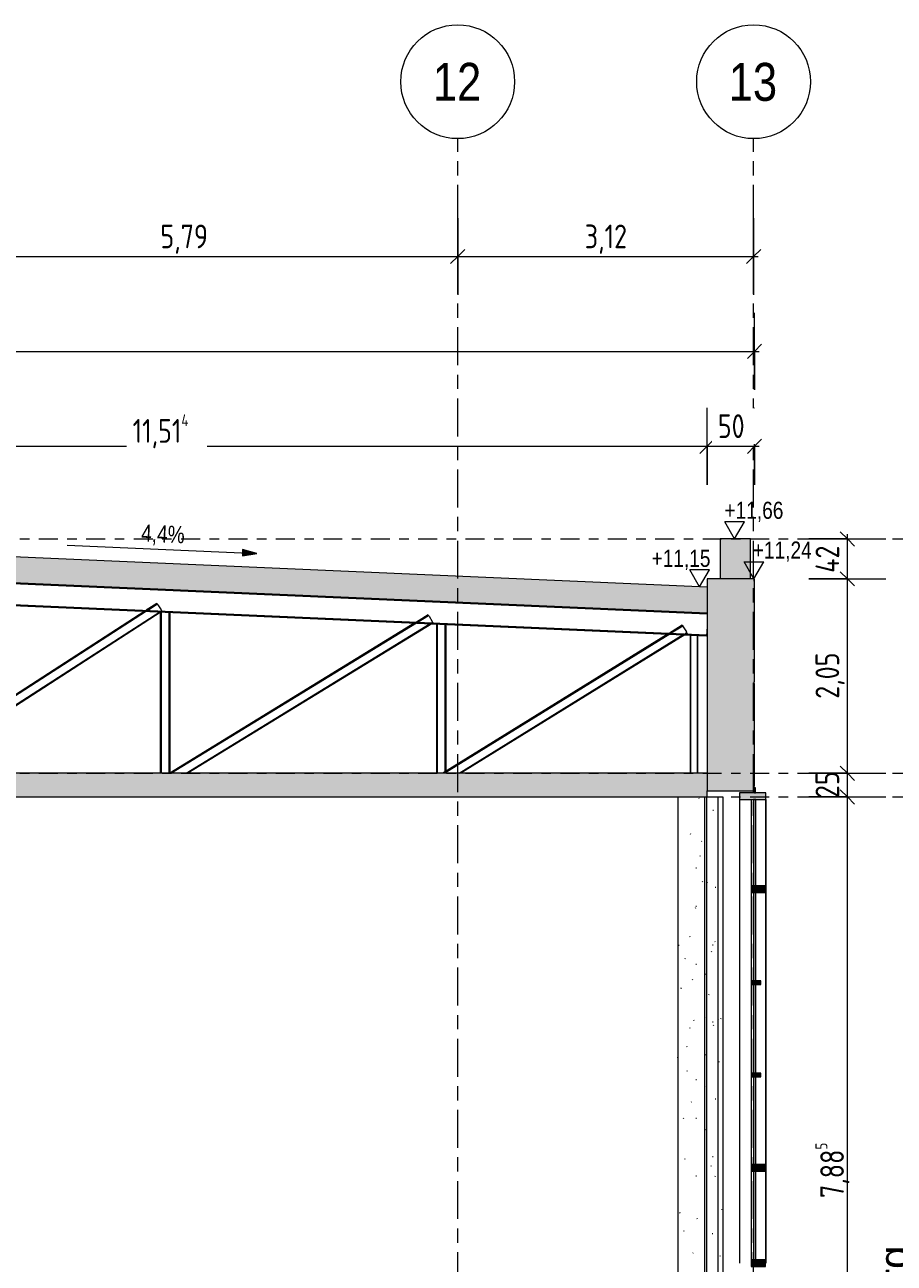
# Model space of a CAD drawing. Header units: metres. Extents: x -34 to 182, y -15 to 869.
# Tile 43 of 46: x 87 to 96, y 1 to 14. Entities that reach past the tile are written whole.
import ezdxf

# ---------------------------------------------------------------- set-up
doc = ezdxf.new("R2010")
doc.units = ezdxf.units.M
doc.linetypes.add('_Ebene_', pattern=[0.4, 0.2, -0.1, 0, -0.1])
doc.linetypes.add('_Rasterlinie_', pattern=[0.75, 0.4, -0.1, 0.15, -0.1])
for name, color, linetype, lineweight in [('A_Bem', 7, 'Continuous', 5), ('A_Bem-100', 7, 'Continuous', 5), ('A_Dach', 15, 'Continuous', 5), ('A_Ebenen', 130, 'Continuous', 5), ('A_Fassade', 113, 'Continuous', 5), ('A_Fenster', 45, 'Continuous', 5), ('A_Geschossdecken', 7, 'Continuous', 5), ('A_Geschossdecken_Schraffur', 7, 'Continuous', 5), ('A_Hoehenkoten', 124, 'Continuous', 5), ('A_Notizen', 130, 'Continuous', 5), ('A_Raster', 128, 'Continuous', 5), ('A_Tragw', 142, 'Continuous', 5), ('A_Tragwerksstützen', 7, 'Continuous', 5), ('A_Wand', 244, 'Continuous', 5), ('A_Wand_Schraff', 1, 'Continuous', 5), ('Neigungskoten', 130, 'Continuous', 5)]:
    doc.layers.add(name, color=color, linetype=linetype, lineweight=lineweight)
doc.styles.add('Arial', font='arial.ttf', dxfattribs={"width": 0.8, "height": 0.18})
doc.styles.add('Arial Narrow_B', font='txt', dxfattribs={"height": 0.4})
doc.styles.add('Arial_I', font='txt', dxfattribs={"height": 0.3175})
doc.styles.add('ISOCPEUR_1', font='isocpeur.ttf', dxfattribs={"width": 0.8, "height": 0.25})
doc.dimstyles.new('BLB-Standard_2_5_Aussen', dxfattribs={"dimscale": 0.3048, "dimtxt": 0.248995, "dimasz": 0.492126, "dimexe": 1.32874, "dimexo": 0.0625, "dimgap": 0.032808, "dimtad": 1, "dimdec": 1, "dimlfac": 100, "dimrnd": 0.1, "dimdsep": 46, "dimtxsty": 'ISOCPEUR_1', "dimblk1": 'OBLIQUE', "dimblk2": 'OBLIQUE', "dimsah": 1, "dimcen": 0.09, "dimdle": 0.164042, "dimazin": 0, "dimtfac": 1, "dimtdec": 4, "dimtix": 1, "dimtmove": 0, "dimatfit": 3, "dimfxl": 1.32874, "dimfxlon": 1, "dimtvp": 1, "dimtolj": 1, "dimtzin": 0, "dimarcsym": 2})
doc.dimstyles.new('BLB-Standard_2_5_Aussen_1', dxfattribs={"dimscale": 0.3048, "dimtxt": 0.248995, "dimasz": 0.492126, "dimexe": 1.32874, "dimexo": 0.0625, "dimgap": 0.032808, "dimtad": 1, "dimrnd": 0.001, "dimzin": 0, "dimdsep": 46, "dimtxsty": 'ISOCPEUR_1', "dimblk1": 'OBLIQUE', "dimblk2": 'OBLIQUE', "dimsah": 1, "dimcen": 0.09, "dimdle": 0.164042, "dimazin": 0, "dimtfac": 1, "dimtdec": 4, "dimtix": 1, "dimtmove": 0, "dimatfit": 3, "dimfxl": 1.32874, "dimfxlon": 1, "dimtvp": 1, "dimtolj": 1, "dimtzin": 0, "dimarcsym": 2})
doc.dimstyles.new('BLB-Standard_2_5_Aussen_maskiert', dxfattribs={"dimscale": 0.3048, "dimtxt": 0.248995, "dimasz": 0.492126, "dimexe": 1.32874, "dimexo": 0.0625, "dimgap": 0.032808, "dimtad": 1, "dimrnd": 0.001, "dimzin": 0, "dimdsep": 46, "dimtxsty": 'ISOCPEUR_1', "dimblk1": 'OBLIQUE', "dimblk2": 'OBLIQUE', "dimsah": 1, "dimcen": 0.09, "dimdle": 0.164042, "dimazin": 0, "dimtfac": 1, "dimtdec": 4, "dimtix": 1, "dimtmove": 0, "dimatfit": 3, "dimfxl": 1.32874, "dimfxlon": 1, "dimtvp": 1, "dimtfill": 1, "dimtolj": 1, "dimtzin": 0, "dimarcsym": 2})
doc.dimstyles.new('BLB-Standard_2_5_Aussen_maskiert_1', dxfattribs={"dimscale": 0.3048, "dimtxt": 0.248995, "dimasz": 0.492126, "dimexe": 1.32874, "dimexo": 0.0625, "dimgap": 0.032808, "dimtad": 1, "dimdec": 1, "dimlfac": 100, "dimrnd": 0.1, "dimdsep": 46, "dimtxsty": 'ISOCPEUR_1', "dimblk1": 'OBLIQUE', "dimblk2": 'OBLIQUE', "dimsah": 1, "dimcen": 0.09, "dimdle": 0.164042, "dimazin": 0, "dimtfac": 1, "dimtdec": 4, "dimtix": 1, "dimtmove": 0, "dimatfit": 3, "dimfxl": 1.32874, "dimfxlon": 1, "dimtvp": 1, "dimtfill": 1, "dimtolj": 1, "dimtzin": 0, "dimarcsym": 2})
pattern_1 = [(0, (37.066, 18.796), (0.813, 0.203), [0.007, -0.603, 0.007, -0.603, -3.251]), (0, (37.066, 18.796), (0.813, 0.203), [-1.219, 0.007, -1.212, 0.007, -0.603, -1.422]), (0, (37.066, 18.796), (0.813, 0.203), [-3.048, 0.007, -0.4, 0.007, -1.009]), (120, (37.37, 18.897), (-0.5823032, 0.6025787), [0.007, -0.603, 0.007, -0.603, -3.251]), (120, (37.37, 18.897), (-0.5823032, 0.6025787), [-1.219, 0.007, -1.212, 0.007, -0.603, -1.422]), (120, (37.37, 18.897), (-0.5823032, 0.6025787), [-3.048, 0.007, -0.4, 0.007, -1.009]), (240, (37.472, 19.304), (-0.2306968, -0.8055787), [0.007, -0.603, 0.007, -0.603, -3.251]), (240, (37.472, 19.304), (-0.2306968, -0.8055787), [-1.219, 0.007, -1.212, 0.007, -0.603, -1.422]), (240, (37.472, 19.304), (-0.2306968, -0.8055787), [-3.048, 0.007, -0.4, 0.007, -1.009])]

# ---------------------------------------------------------------- blocks, each defined once
blk = doc.blocks.new('FP_5-F')
at = {"layer": 'A_Tragwerksstützen', "color": 250, "lineweight": 9}
blk.add_line((22.412, 6.145), (22.412, -2.811), dxfattribs=at)
at = {"layer": 'A_Tragwerksstützen'}
for p, q in [((22.424, 4.584), (22.424, 4.585)), ((22.425, 4.582), (22.424, 4.584)), ((22.425, 4.581), (22.425, 4.582)), ((22.426, 4.579), (22.425, 4.581)), ((22.448, 4.13), (22.447, 4.132)), ((22.449, 4.129), (22.448, 4.13)), ((22.449, 4.127), (22.449, 4.129)), ((22.45, 4.126), (22.449, 4.127)), ((22.414, 3.399), (22.413, 3.401)), ((22.414, 3.398), (22.414, 3.399)), ((22.414, 3.396), (22.414, 3.398)), ((22.415, 3.395), (22.414, 3.396)), ((22.432, 1.759), (22.431, 1.758)), ((22.433, 1.761), (22.432, 1.759)), ((22.434, 1.764), (22.433, 1.762)), ((22.433, 1.762), (22.433, 1.761)), ((22.451, 0.575), (22.45, 0.573)), ((22.452, 0.578), (22.451, 0.576)), ((22.451, 0.576), (22.451, 0.575)), ((22.453, 0.579), (22.452, 0.578)), ((22.421, 0.123), (22.42, 0.124)), ((22.421, 0.121), (22.421, 0.123)), ((22.422, 0.12), (22.421, 0.121)), ((22.422, 0.118), (22.422, 0.12)), ((22.444, -1.062), (22.443, -1.063)), ((22.443, -1.063), (22.443, -1.065)), ((22.445, -1.061), (22.444, -1.062)), ((22.446, -1.059), (22.445, -1.061))]:
    blk.add_line(p, q, dxfattribs=at)
blk = doc.blocks.new('Curtain Wall Steel16 - Curtain Wall Steel-8092808-F')
at = {"layer": 'A_Tragwerksstützen'}
h = blk.add_hatch(dxfattribs=at)
h.set_pattern_fill('FP_50', color=256, style=0, pattern_type=2)
h.set_pattern_definition(pattern_1)
h.paths.add_polyline_path([(22.462, -2.807), (22.602, -2.794), (22.694, -2.792), (22.694, -2.787), (22.471, -2.787), (22.471, -1.74), (22.694, -1.74), (22.694, 6.145), (22.462, 6.145), (22.462, -2.787)], flags=0)
h = blk.add_hatch(dxfattribs=at)
h.set_pattern_fill('FP_59', color=256, style=0, pattern_type=2)
h.set_pattern_definition([(0, (25.099, 18.796), (0.284, 0.203), [0.002, -0.211, 0.002, -0.211, -1.138]), (0, (25.099, 18.796), (0.284, 0.203), [-0.427, 0.002, -0.424, 0.002, -0.211, -0.498]), (0, (25.099, 18.796), (0.284, 0.203), [-1.067, 0.002, -0.14, 0.002, -0.353]), (101.422, (25.205, 18.897), (-0.2033749, 0.60266048), [0.006, -0.533, 0.006, -0.533, -2.873]), (101.422, (25.205, 18.897), (-0.2033749, 0.60266048), [-1.077, 0.006, -1.071, 0.006, -0.533, -1.257]), (101.422, (25.205, 18.897), (-0.2033749, 0.60266048), [-2.693, 0.006, -0.353, 0.006, -0.892]), (258.578, (25.241, 19.304), (-0.08119956, -0.80588003), [0.006, -0.533, 0.006, -0.533, -2.873]), (258.578, (25.241, 19.304), (-0.08119956, -0.80588003), [-1.077, 0.006, -1.071, 0.006, -0.533, -1.257]), (258.578, (25.241, 19.304), (-0.08119956, -0.80588003), [-2.693, 0.006, -0.353, 0.006, -0.892])])
h.paths.add_polyline_path([(22.714, -2.793), (22.714, -2.787), (22.694, -2.787), (22.695, -2.792)], flags=0)
h.paths.add_polyline_path([(22.714, -1.74), (22.714, 6.145), (22.694, 6.145), (22.694, -1.74)], flags=0)
h = blk.add_hatch(dxfattribs=at)
h.set_pattern_fill('FP_50', color=256, style=0, pattern_type=2)
h.set_pattern_definition(pattern_1)
h.paths.add_polyline_path([(22.714, -2.793), (22.721, -2.793), (22.721, -2.787), (22.714, -2.787)], flags=0)
h.paths.add_polyline_path([(22.836, -1.74), (22.836, 6.145), (22.714, 6.145), (22.714, -1.74)], flags=0)
h = blk.add_hatch(dxfattribs=at)
h.set_pattern_fill('FP_58', color=256, style=0, pattern_type=2)
h.set_pattern_definition([(0, (28.51, 18.796), (0.555, 0.203), [0.005, -0.411, 0.005, -0.411, -2.219]), (0, (28.51, 18.796), (0.555, 0.203), [-0.832, 0.005, -0.828, 0.005, -0.411, -0.971]), (0, (28.51, 18.796), (0.555, 0.203), [-2.08, 0.005, -0.273, 0.005, -0.689]), (111.507, (28.718, 18.897), (-0.3974557, 0.6022176), [0.006, -0.561, 0.006, -0.561, -3.026]), (111.507, (28.718, 18.897), (-0.3974557, 0.6022176), [-1.135, 0.006, -1.129, 0.006, -0.561, -1.324]), (111.507, (28.718, 18.897), (-0.3974557, 0.6022176), [-2.837, 0.006, -0.372, 0.006, -0.939]), (248.493, (28.787, 19.304), (-0.1572327, -0.8054365), [0.006, -0.561, 0.006, -0.561, -3.026]), (248.493, (28.787, 19.304), (-0.1572327, -0.8054365), [-1.135, 0.006, -1.129, 0.006, -0.561, -1.324]), (248.493, (28.787, 19.304), (-0.1572327, -0.8054365), [-2.837, 0.006, -0.372, 0.006, -0.939])])
h.paths.add_polyline_path([(22.886, -1.74), (22.886, 6.145), (22.836, 6.145), (22.836, -1.74)], flags=0)
at = {"layer": 'A_Tragwerksstützen', "color": 250, "lineweight": 9}
for p, q in [((22.694, 6.145), (22.694, -1.74)), ((22.714, 6.145), (22.714, -1.74)), ((22.721, 6.145), (22.836, 6.145)), ((22.836, 6.145), (22.886, 6.145)), ((22.836, 6.145), (22.836, -1.74)), ((22.886, 6.145), (22.886, -1.74)), ((22.694, -2.787), (22.694, -2.792)), ((22.714, -2.787), (22.714, -2.793))]:
    blk.add_line(p, q, dxfattribs=at)
blk.add_blockref('FP_5-F', (0, 0), dxfattribs=at)
blk = doc.blocks.new('Facade Frame2 - Facade Frame-8092835-F')
at = {"layer": 'A_Fenster', "lineweight": 9}
h = blk.add_hatch(color=253, dxfattribs=at)
h.paths.add_polyline_path([(23.221, -1.79), (23.231, -1.79), (23.231, -1.74), (23.221, -1.74)], flags=0)
h.paths.add_polyline_path([(23.231, 6.19), (23.231, 6.24), (23.221, 6.24), (23.221, 6.19)], flags=0)
at = {"layer": 'A_Fenster', "color": 250, "lineweight": 9}
for p, q in [((23.231, 6.24), (23.221, 6.24)), ((23.221, 6.24), (23.221, 6.19)), ((23.221, 6.19), (23.231, 6.19)), ((23.231, 6.19), (23.231, 6.24)), ((23.231, -1.74), (23.221, -1.74)), ((23.221, -1.74), (23.221, -1.79)), ((23.221, -1.79), (23.231, -1.79)), ((23.231, -1.79), (23.231, -1.74))]:
    blk.add_line(p, q, dxfattribs=at)
blk = doc.blocks.new('Rectangular Mullion - 70mm x 280mm-8069577-F')
at = {"layer": 'A_Fassade', "color": 250, "lineweight": 9}
for p, q in [((23.062, 2.235), (23.062, 1.23)), ((23.342, 2.235), (23.342, 1.23))]:
    blk.add_line(p, q, dxfattribs=at)
blk = doc.blocks.new('System Panel - Glazed-8069622-F')
at = {"layer": 'A_Fassade', "lineweight": 9}
blk.add_hatch(color=253, dxfattribs=at).paths.add_polyline_path([(23.237, -0.705), (23.237, 0.23), (23.212, 0.23), (23.212, -0.705)], flags=0)
at = {"layer": 'A_Fassade', "color": 250, "lineweight": 9}
for p, q in [((23.237, 0.23), (23.212, 0.23)), ((23.212, 0.23), (23.212, -0.705)), ((23.237, -0.705), (23.237, 0.23)), ((23.212, -0.705), (23.237, -0.705))]:
    blk.add_line(p, q, dxfattribs=at)
blk = doc.blocks.new('System Panel - Glazed-8069621-F')
at = {"layer": 'A_Fassade', "lineweight": 9}
blk.add_hatch(color=253, dxfattribs=at).paths.add_polyline_path([(23.237, -1.67), (23.237, -0.745), (23.212, -0.745), (23.212, -1.67)], flags=0)
at = {"layer": 'A_Fassade', "color": 250, "lineweight": 9}
for p, q in [((23.237, -0.745), (23.212, -0.745)), ((23.212, -0.745), (23.212, -1.67)), ((23.237, -1.67), (23.237, -0.745)), ((23.212, -1.67), (23.237, -1.67))]:
    blk.add_line(p, q, dxfattribs=at)
blk = doc.blocks.new('System Panel - Glazed-8069640-F')
at = {"layer": 'A_Fassade', "lineweight": 9}
blk.add_hatch(color=253, dxfattribs=at).paths.add_polyline_path([(23.237, 3.235), (23.237, 4.167), (23.212, 4.167), (23.212, 3.235)], flags=0)
at = {"layer": 'A_Fassade', "color": 250, "lineweight": 9}
for p, q in [((23.237, 4.167), (23.212, 4.167)), ((23.212, 4.167), (23.212, 3.235)), ((23.237, 3.235), (23.237, 4.167)), ((23.212, 3.235), (23.237, 3.235))]:
    blk.add_line(p, q, dxfattribs=at)
blk = doc.blocks.new('System Panel - Glazed-8069654-F')
at = {"layer": 'A_Fassade', "lineweight": 9}
blk.add_hatch(color=253, dxfattribs=at).paths.add_polyline_path([(23.237, 4.207), (23.237, 5.137), (23.212, 5.137), (23.212, 4.207)], flags=0)
at = {"layer": 'A_Fassade', "color": 250, "lineweight": 9}
for p, q in [((23.237, 5.137), (23.212, 5.137)), ((23.212, 5.137), (23.212, 4.207)), ((23.237, 4.207), (23.237, 5.137)), ((23.212, 4.207), (23.237, 4.207))]:
    blk.add_line(p, q, dxfattribs=at)
blk = doc.blocks.new('System Panel - Glazed-8069669-F')
at = {"layer": 'A_Fassade', "lineweight": 9}
blk.add_hatch(color=253, dxfattribs=at).paths.add_polyline_path([(23.237, 5.207), (23.237, 6.12), (23.212, 6.12), (23.212, 5.207)], flags=0)
at = {"layer": 'A_Fassade', "color": 250, "lineweight": 9}
for p, q in [((23.237, 6.12), (23.212, 6.12)), ((23.212, 6.12), (23.212, 5.207)), ((23.237, 5.207), (23.237, 6.12)), ((23.212, 5.207), (23.237, 5.207))]:
    blk.add_line(p, q, dxfattribs=at)
blk = doc.blocks.new('Rectangular Mullion - 70mm x 280mm-8069675-F')
at = {"layer": 'A_Fassade', "lineweight": 9}
blk.add_hatch(color=253, dxfattribs=at).paths.add_polyline_path([(23.062, 6.12), (23.342, 6.12), (23.342, 6.19), (23.062, 6.19)], flags=0)
at = {"layer": 'A_Fassade', "color": 250, "lineweight": 9}
for p, q in [((23.342, 6.19), (23.062, 6.19)), ((23.062, 6.19), (23.062, 6.12)), ((23.342, 6.12), (23.342, 6.19)), ((23.062, 6.12), (23.342, 6.12))]:
    blk.add_line(p, q, dxfattribs=at)
blk = doc.blocks.new('Rectangular Mullion - 70mm x 280mm-8069576-F')
at = {"layer": 'A_Fassade', "color": 250, "lineweight": 9}
for p, q in [((23.062, 1.23), (23.062, 0.25)), ((23.342, 1.23), (23.342, 0.25))]:
    blk.add_line(p, q, dxfattribs=at)
blk = doc.blocks.new('Rectangular Mullion - 70mm x 280mm-8069686-F')
at = {"layer": 'A_Fassade', "color": 250, "lineweight": 9}
for p, q in [((23.062, 4.187), (23.062, 3.215)), ((23.342, 4.187), (23.342, 3.215))]:
    blk.add_line(p, q, dxfattribs=at)
blk = doc.blocks.new('Rectangular Mullion - 70mm x 280mm-8069687-F')
at = {"layer": 'A_Fassade', "color": 250, "lineweight": 9}
for p, q in [((23.062, 5.172), (23.062, 4.187)), ((23.342, 5.172), (23.342, 4.187))]:
    blk.add_line(p, q, dxfattribs=at)
blk = doc.blocks.new('Rectangular Mullion - 70mm x 280mm-8069688-F')
at = {"layer": 'A_Fassade', "color": 250, "lineweight": 9}
for p, q in [((23.062, 6.12), (23.062, 5.172)), ((23.342, 6.12), (23.342, 5.172))]:
    blk.add_line(p, q, dxfattribs=at)
blk = doc.blocks.new('Rectangular Mullion - 70mm x 160mm-8069699-F')
at = {"layer": 'A_Fassade', "lineweight": 9}
blk.add_hatch(color=253, dxfattribs=at).paths.add_polyline_path([(23.337, 1.195), (23.337, 1.265), (23.187, 1.265), (23.187, 1.195)], flags=0)
at = {"layer": 'A_Fassade', "color": 250, "lineweight": 9}
for p, q in [((23.337, 1.265), (23.187, 1.265)), ((23.187, 1.265), (23.187, 1.195)), ((23.187, 1.195), (23.337, 1.195)), ((23.337, 1.195), (23.337, 1.265))]:
    blk.add_line(p, q, dxfattribs=at)
blk = doc.blocks.new('Rectangular Mullion - 40mm x100mm-8069692-F')
at = {"layer": 'A_Fassade', "lineweight": 9}
blk.add_hatch(color=253, dxfattribs=at).paths.add_polyline_path([(23.287, -0.745), (23.287, -0.705), (23.187, -0.705), (23.187, -0.745)], flags=0)
at = {"layer": 'A_Fassade', "color": 250, "lineweight": 9}
for p, q in [((23.287, -0.705), (23.187, -0.705)), ((23.187, -0.705), (23.187, -0.745)), ((23.187, -0.745), (23.287, -0.745)), ((23.287, -0.745), (23.287, -0.705))]:
    blk.add_line(p, q, dxfattribs=at)
blk = doc.blocks.new('Rectangular Mullion - 70mm x 160mm-8069616-F')
at = {"layer": 'A_Fassade', "color": 250, "lineweight": 9}
for p, q in [((23.187, 2.2), (23.187, 1.265)), ((23.337, 2.2), (23.337, 1.265))]:
    blk.add_line(p, q, dxfattribs=at)
blk = doc.blocks.new('Rectangular Mullion - 70mm x 160mm-8069612-F')
at = {"layer": 'A_Fassade', "color": 250, "lineweight": 9}
for p, q in [((23.187, -0.725), (23.187, -1.67)), ((23.337, -0.725), (23.337, -1.67))]:
    blk.add_line(p, q, dxfattribs=at)
blk = doc.blocks.new('Rectangular Mullion - 70mm x 160mm-8069709-F')
at = {"layer": 'A_Fassade', "color": 250, "lineweight": 9}
for p, q in [((23.187, 4.187), (23.187, 3.215)), ((23.337, 4.187), (23.337, 3.215))]:
    blk.add_line(p, q, dxfattribs=at)
blk = doc.blocks.new('Rectangular Mullion - 70mm x 160mm-8069710-F')
at = {"layer": 'A_Fassade', "color": 250, "lineweight": 9}
for p, q in [((23.187, 5.137), (23.187, 4.187)), ((23.337, 5.137), (23.337, 4.187))]:
    blk.add_line(p, q, dxfattribs=at)
blk = doc.blocks.new('Rectangular Mullion - 70mm x 160mm-8069711-F')
at = {"layer": 'A_Fassade', "color": 250, "lineweight": 9}
for p, q in [((23.187, 6.12), (23.187, 5.207)), ((23.337, 6.12), (23.337, 5.207))]:
    blk.add_line(p, q, dxfattribs=at)
blk = doc.blocks.new('M_W Shapes - IPE Träger 240 x 240-8069303-F')
at = {"layer": 'A_Tragw', "color": 250, "lineweight": 9}
for p, q in [((11.199, 8.578), (22.721, 8.075)), ((11.189, 8.348), (11.189, 8.358)), ((11.189, 8.358), (22.717, 7.855)), ((11.189, 8.348), (22.716, 7.845)), ((22.721, 7.965), (22.717, 7.863)), ((22.717, 7.855), (22.716, 7.845)), ((22.716, 7.845), (22.717, 7.855))]:
    blk.add_line(p, q, dxfattribs=at)
for centre in [(11.19, 8.366), (22.717, 7.863)]:
    blk.add_ellipse(centre, major_axis=(0.00033, 0.00764), ratio=0.000398, start_param=3.142247, end_param=4.712389, dxfattribs=at)
blk = doc.blocks.new('M_W Shapes - IPE Träger 100 x 100-8069347-F')
at = {"layer": 'A_Tragw', "color": 250, "lineweight": 9}
for p, q in [((16.793, 8.103), (14.147, 6.395)), ((16.811, 8.103), (14.166, 6.395)), ((14.313, 6.395), (16.949, 8.097)), ((16.966, 8.096), (14.332, 6.395)), ((16.92, 8.185), (16.808, 8.113)), ((16.925, 8.176), (16.825, 8.112)), ((16.92, 8.185), (16.925, 8.176)), ((16.925, 8.176), (16.925, 8.176)), ((16.929, 8.17), (16.964, 8.116)), ((16.963, 8.106), (16.968, 8.109)), ((16.968, 8.109), (16.971, 8.106))]:
    blk.add_line(p, q, dxfattribs=at)
for centre, start_param, end_param in [((16.929, 8.17), 4.712174, 6.28297), ((16.964, 8.116), 3.141593, 4.712174)]:
    blk.add_ellipse(centre, major_axis=(-0.00415, 0.00643), ratio=0.000334, start_param=start_param, end_param=end_param, dxfattribs=at)
blk = doc.blocks.new('M_W Shapes - IPE Träger 100 x 100-8069348-F')
at = {"layer": 'A_Tragw', "color": 250, "lineweight": 9}
for p, q in [((19.64, 7.979), (17.055, 6.395)), ((19.658, 7.978), (17.074, 6.395)), ((17.227, 6.395), (19.801, 7.972)), ((19.819, 7.971), (17.246, 6.395)), ((19.78, 8.065), (19.656, 7.989)), ((19.785, 8.056), (19.674, 7.988)), ((19.78, 8.065), (19.785, 8.056)), ((19.785, 8.056), (19.785, 8.056)), ((19.789, 8.05), (19.823, 7.995)), ((19.816, 7.982), (19.827, 7.988)), ((19.827, 7.988), (19.832, 7.981))]:
    blk.add_line(p, q, dxfattribs=at)
for centre, start_param, end_param in [((19.789, 8.05), 4.712182, 6.282978), ((19.823, 7.995), 3.141593, 4.712182)]:
    blk.add_ellipse(centre, major_axis=(-0.004, 0.00652), ratio=0.000339, start_param=start_param, end_param=end_param, dxfattribs=at)
blk = doc.blocks.new('M_W Shapes - IPE Träger 100 x 100-8069349-F')
at = {"layer": 'A_Tragw', "color": 250, "lineweight": 9}
for p, q in [((22.31, 7.863), (19.936, 6.395)), ((22.328, 7.862), (19.955, 6.395)), ((20.107, 6.395), (22.47, 7.856)), ((22.488, 7.855), (20.126, 6.395)), ((22.459, 7.955), (22.325, 7.872)), ((22.465, 7.946), (22.343, 7.871)), ((22.459, 7.955), (22.465, 7.946)), ((22.465, 7.946), (22.465, 7.946)), ((22.469, 7.94), (22.503, 7.885)), ((22.485, 7.865), (22.507, 7.878)), ((22.512, 7.87), (22.503, 7.864)), ((22.507, 7.878), (22.512, 7.87))]:
    blk.add_line(p, q, dxfattribs=at)
for centre, start_param, end_param in [((22.469, 7.94), 4.71218, 6.282977), ((22.503, 7.885), 3.141593, 4.71218)]:
    blk.add_ellipse(centre, major_axis=(-0.00402, 0.00651), ratio=0.000338, start_param=start_param, end_param=end_param, dxfattribs=at)
blk = doc.blocks.new('Höhenkoten - leer-6237472-F')
at = {"layer": 'A_Hoehenkoten'}
for p, q in [((-23.599, -6.765), (-23.806, -6.765)), ((-23.702, -6.945), (-23.806, -6.765)), ((-23.702, -6.945), (-23.599, -6.765))]:
    blk.add_line(p, q, dxfattribs=at)
blk = doc.blocks.new('DIMBLOCK109-F')
at = {"layer": 'A_Bem-100'}
for p, q in [((95.36, 6.145), (96.17, 6.145)), ((95.765, 6.145), (95.36, 6.145)), ((95.765, -1.74), (95.765, 6.145)), ((95.36, -1.74), (96.17, -1.74)), ((95.765, -1.74), (95.36, -1.74))]:
    blk.add_line(p, q, dxfattribs=at)
at = {"layer": 'A_Bem-100', "lineweight": 9}
for p, q in [((95.765, 6.145), (95.69, 6.22)), ((95.765, 6.145), (95.84, 6.07)), ((95.765, -1.74), (95.69, -1.665)), ((95.765, -1.74), (95.84, -1.815))]:
    blk.add_line(p, q, dxfattribs=at)
at = {"layer": 'A_Bem-100', "color": 0, "insert": (95.429, 1.917), "char_height": 0.25, "width": 0.68419, "attachment_point": 1, "rotation": 90, "line_spacing_factor": 1.149209, "style": 'ISOCPEUR_1'}
blk.add_mtext('7,88\\A2\\H0.5x;\\S5^  ;\\H2x;', dxfattribs=at)
blk = doc.blocks.new('_Oblique')
at = {"color": 0, "linetype": 'ByBlock', "lineweight": -2}
blk.add_line((-0.5, -0.5), (0.5, 0.5), dxfattribs=at)
blk = doc.blocks.new('DIMBLOCK110-F')
at = {"layer": 'A_Bem-100', "lineweight": 9}
for p, q in [((95.765, 6.395), (95.69, 6.47)), ((95.765, 6.395), (95.84, 6.32)), ((95.765, 6.145), (95.69, 6.22)), ((95.765, 6.145), (95.84, 6.07))]:
    blk.add_line(p, q, dxfattribs=at)
at = {"layer": 'A_Bem-100'}
for p, q in [((95.36, 6.395), (96.17, 6.395)), ((95.765, 6.395), (95.36, 6.395)), ((95.765, 6.145), (95.765, 6.395)), ((95.36, 6.145), (96.17, 6.145)), ((95.765, 6.145), (95.36, 6.145))]:
    blk.add_line(p, q, dxfattribs=at)
at = {"layer": 'A_Bem-100', "color": 0, "insert": (95.429, 6.133), "char_height": 0.25, "width": 0.32865, "attachment_point": 1, "rotation": 90, "line_spacing_factor": 1.149209, "style": 'ISOCPEUR_1'}
blk.add_mtext('25', dxfattribs=at)
blk = doc.blocks.new('DIMBLOCK111-F')
at = {"layer": 'A_Bem-100', "lineweight": 9}
for p, q in [((95.765, 8.445), (95.69, 8.52)), ((95.765, 8.445), (95.84, 8.37)), ((95.765, 6.395), (95.69, 6.47)), ((95.765, 6.395), (95.84, 6.32))]:
    blk.add_line(p, q, dxfattribs=at)
at = {"layer": 'A_Bem-100'}
for p, q in [((95.36, 8.445), (96.17, 8.445)), ((95.765, 8.445), (95.36, 8.445)), ((95.765, 6.395), (95.765, 8.445)), ((95.36, 6.395), (96.17, 6.395)), ((95.765, 6.395), (95.36, 6.395))]:
    blk.add_line(p, q, dxfattribs=at)
at = {"layer": 'A_Bem-100', "color": 0, "insert": (95.429, 7.18), "char_height": 0.25, "width": 0.57664, "attachment_point": 1, "rotation": 90, "line_spacing_factor": 1.149209, "style": 'ISOCPEUR_1'}
blk.add_mtext('2,05', dxfattribs=at)
blk = doc.blocks.new('DIMBLOCK112-F')
at = {"layer": 'A_Bem-100', "lineweight": 9}
for p, q in [((95.765, 8.865), (95.69, 8.94)), ((95.765, 8.865), (95.84, 8.79)), ((95.765, 8.445), (95.69, 8.52)), ((95.765, 8.445), (95.84, 8.37))]:
    blk.add_line(p, q, dxfattribs=at)
at = {"layer": 'A_Bem-100'}
for p, q in [((95.765, 8.445), (95.765, 8.915)), ((95.36, 8.865), (96.17, 8.865)), ((95.765, 8.865), (95.36, 8.865)), ((95.36, 8.445), (96.17, 8.445)), ((95.765, 8.445), (95.36, 8.445))]:
    blk.add_line(p, q, dxfattribs=at)
at = {"layer": 'A_Bem-100', "color": 0, "insert": (95.429, 8.508), "char_height": 0.25, "width": 0.35255, "attachment_point": 1, "rotation": 90, "line_spacing_factor": 1.149209, "style": 'ISOCPEUR_1'}
blk.add_mtext('42', dxfattribs=at)
blk = doc.blocks.new('Raster - Raster-989695-F')
at = {"layer": 'A_Raster', "lineweight": 9}
blk.add_circle((-28.608, 13.685), 0.6, dxfattribs=at)
blk = doc.blocks.new('DIMBLOCK136-F')
at = {"layer": 'A_Bem-100'}
for p, q in [((82.772, 9.437), (82.772, 10.247)), ((94.286, 9.437), (94.286, 10.247)), ((82.772, 9.842), (94.286, 9.842)), ((82.772, 9.842), (82.772, 9.437)), ((94.286, 9.842), (94.286, 9.437))]:
    blk.add_line(p, q, dxfattribs=at)
at = {"layer": 'A_Bem-100', "lineweight": 9}
for p, q in [((82.772, 9.842), (82.697, 9.767)), ((82.772, 9.842), (82.847, 9.917)), ((94.286, 9.842), (94.211, 9.767)), ((94.286, 9.842), (94.361, 9.917))]:
    blk.add_line(p, q, dxfattribs=at)
at = {"layer": 'A_Bem-100', "color": 0, "insert": (88.228, 10.179), "char_height": 0.25, "width": 0.72303, "attachment_point": 1, "line_spacing_factor": 1.149209, "style": 'ISOCPEUR_1', "bg_fill": 3, "box_fill_scale": 1.25, "bg_fill_color": 256, "bg_fill_true_color": 13158600, "bg_fill_transparency": 0}
blk.add_mtext('11,51\\A2\\H0.5x;\\S4^  ;\\H2x;', dxfattribs=at)
blk = doc.blocks.new('DIMBLOCK137-F')
at = {"layer": 'A_Bem-100'}
for p, q in [((94.286, 9.437), (94.286, 10.247)), ((94.786, 9.437), (94.786, 10.247)), ((94.286, 9.842), (94.836, 9.842)), ((94.286, 9.842), (94.286, 9.437)), ((94.786, 9.842), (94.786, 9.437))]:
    blk.add_line(p, q, dxfattribs=at)
at = {"layer": 'A_Bem-100', "lineweight": 9}
for p, q in [((94.286, 9.842), (94.211, 9.767)), ((94.286, 9.842), (94.361, 9.917)), ((94.786, 9.842), (94.711, 9.767)), ((94.786, 9.842), (94.861, 9.917))]:
    blk.add_line(p, q, dxfattribs=at)
at = {"layer": 'A_Bem-100', "color": 0, "insert": (94.399, 10.179), "char_height": 0.25, "width": 0.32865, "attachment_point": 1, "line_spacing_factor": 1.149209, "style": 'ISOCPEUR_1', "bg_fill": 3, "box_fill_scale": 1.25, "bg_fill_color": 256, "bg_fill_true_color": 13158600, "bg_fill_transparency": 0}
blk.add_mtext('50', dxfattribs=at)
blk = doc.blocks.new('DIMBLOCK138-F')
at = {"layer": 'A_Bem-100'}
for p, q in [((70.738, 10.437), (70.738, 11.247)), ((94.786, 10.437), (94.786, 11.247)), ((70.688, 10.842), (94.836, 10.842)), ((70.738, 10.842), (70.738, 10.437)), ((94.786, 10.842), (94.786, 10.437))]:
    blk.add_line(p, q, dxfattribs=at)
at = {"layer": 'A_Bem-100', "lineweight": 9}
for p, q in [((70.738, 10.842), (70.663, 10.767)), ((70.738, 10.842), (70.813, 10.917)), ((94.786, 10.842), (94.711, 10.767)), ((94.786, 10.842), (94.861, 10.917))]:
    blk.add_line(p, q, dxfattribs=at)
at = {"layer": 'A_Bem-100', "color": 0, "insert": (82.389, 11.179), "char_height": 0.25, "width": 0.89632, "attachment_point": 1, "line_spacing_factor": 1.149209, "style": 'ISOCPEUR_1', "bg_fill": 3, "box_fill_scale": 1.25, "bg_fill_color": 256, "bg_fill_true_color": 13158600, "bg_fill_transparency": 0}
blk.add_mtext('24,04\\A2\\H0.5x;\\S8^  ;\\H2x;', dxfattribs=at)
blk = doc.blocks.new('DIMBLOCK181-F')
at = {"layer": 'A_Bem-100'}
for p, q in [((85.866, 12.247), (85.866, 11.437)), ((85.866, 11.842), (85.866, 12.247)), ((91.656, 12.247), (91.656, 11.437)), ((91.656, 11.842), (91.656, 12.247)), ((85.866, 11.842), (91.656, 11.842))]:
    blk.add_line(p, q, dxfattribs=at)
at = {"layer": 'A_Bem-100', "lineweight": 9}
for p, q in [((85.866, 11.842), (85.941, 11.917)), ((91.656, 11.842), (91.731, 11.917)), ((85.866, 11.842), (85.791, 11.767)), ((91.656, 11.842), (91.581, 11.767))]:
    blk.add_line(p, q, dxfattribs=at)
at = {"layer": 'A_Bem-100', "color": 0, "insert": (88.521, 12.179), "char_height": 0.25, "width": 0.57664, "attachment_point": 1, "line_spacing_factor": 1.149209, "style": 'ISOCPEUR_1', "bg_fill": 3, "box_fill_scale": 1.25, "bg_fill_color": 256, "bg_fill_true_color": 13158600, "bg_fill_transparency": 0}
blk.add_mtext('5,79', dxfattribs=at)
blk = doc.blocks.new('DIMBLOCK182-F')
at = {"layer": 'A_Bem-100'}
for p, q in [((91.656, 12.247), (91.656, 11.437)), ((91.656, 11.842), (91.656, 12.247)), ((94.776, 12.247), (94.776, 11.437)), ((94.776, 11.842), (94.776, 12.247)), ((91.656, 11.842), (94.826, 11.842))]:
    blk.add_line(p, q, dxfattribs=at)
at = {"layer": 'A_Bem-100', "lineweight": 9}
for p, q in [((91.656, 11.842), (91.731, 11.917)), ((94.776, 11.842), (94.851, 11.917)), ((91.656, 11.842), (91.581, 11.767)), ((94.776, 11.842), (94.701, 11.767))]:
    blk.add_line(p, q, dxfattribs=at)
at = {"layer": 'A_Bem-100', "color": 0, "insert": (92.996, 12.179), "char_height": 0.25, "width": 0.52883, "attachment_point": 1, "line_spacing_factor": 1.149209, "style": 'ISOCPEUR_1', "bg_fill": 3, "box_fill_scale": 1.25, "bg_fill_color": 256, "bg_fill_true_color": 13158600, "bg_fill_transparency": 0}
blk.add_mtext('3,12', dxfattribs=at)

msp = doc.modelspace()

# ---------------------------------------------------------------- hatches: boundary and pattern name
at = {"layer": 'A_Dach', "lineweight": 9}
msp.add_hatch(color=253, dxfattribs=at).paths.add_polyline_path([(71.2412, 8.0849), (82.7636, 8.588), (94.286, 8.0849), (94.286, 8.3552), (82.7636, 8.8582), (71.2412, 8.3552)], flags=0)
at = {"layer": 'A_Geschossdecken_Schraffur', "lineweight": 9}
for points in [[(94.7431, 8.4449), (94.7431, 8.8649), (94.4231, 8.8649), (94.4231, 8.4449)], [(71.2412, 6.1449), (94.286, 6.1449), (94.286, 6.3949), (71.2412, 6.3949)]]:
    msp.add_hatch(color=253, dxfattribs=at).paths.add_polyline_path(points, flags=0)
at = {"layer": 'A_Wand_Schraff', "lineweight": 9}
msp.add_hatch(color=253, dxfattribs=at).paths.add_polyline_path([(94.786, 6.2101), (94.786, 6.2201), (94.781, 6.2201), (94.781, 6.2601), (94.786, 6.2601), (94.786, 7.3201), (94.781, 7.3201), (94.781, 7.3601), (94.786, 7.3601), (94.786, 8.4201), (94.781, 8.4201), (94.781, 8.4449), (94.286, 8.4449), (94.286, 6.2101), (94.699, 6.2101)], flags=0)
at = {"layer": 'Neigungskoten'}
msp.add_hatch(color=256, dxfattribs=at).paths.add_polyline_path([(89.5369, 8.7126), (89.3885, 8.7524), (89.3856, 8.686)], flags=0)

# ---------------------------------------------------------------- linework, layer by layer
at = {"layer": 'A_Dach', "color": 250, "lineweight": 9}
for p, q in [((94.286, 8.3552), (82.7636, 8.8582)), ((82.7636, 8.588), (94.286, 8.0849))]:
    msp.add_line(p, q, dxfattribs=at)
at = {"layer": 'A_Ebenen', "color": 170, "linetype": '_Ebene_', "lineweight": 9}
for p, q in [((38.7395, 8.865), (98.1569, 8.865)), ((38.7395, 6.3949), (98.1569, 6.3949)), ((38.7395, 6.1449), (98.1569, 6.1449))]:
    msp.add_line(p, q, dxfattribs=at)
at = {"layer": 'A_Geschossdecken', "color": 250, "lineweight": 9}
for p, q in [((94.7431, 8.8649), (94.4231, 8.8649)), ((94.4231, 8.8649), (94.4231, 8.4449)), ((94.7431, 8.4449), (94.7431, 8.8649)), ((94.286, 6.3949), (71.2412, 6.3949)), ((71.2395, 6.1449), (94.286, 6.1449)), ((94.286, 6.1449), (94.286, 6.2101))]:
    msp.add_line(p, q, dxfattribs=at)
at = {"layer": 'A_Raster', "linetype": '_Rasterlinie_', "lineweight": 9}
for p, q in [((91.656, -13.3036), (91.656, 13.0853)), ((94.776, -13.3036), (94.776, 13.0853))]:
    msp.add_line(p, q, dxfattribs=at)
at = {"layer": 'A_Tragwerksstützen', "color": 250, "lineweight": 9}
for p, q in [((88.5201, 8.0892), (88.5201, 6.3949)), ((88.5301, 8.092), (88.5246, 8.092)), ((88.5301, 8.092), (88.5301, 6.3949)), ((88.5301, 8.092), (88.5301, 8.092)), ((88.5401, 8.092), (88.5301, 8.092)), ((88.6001, 8.092), (88.5401, 8.092)), ((88.6101, 8.092), (88.6001, 8.092)), ((88.6101, 8.092), (88.6101, 6.3949)), ((88.6201, 8.092), (88.6101, 8.092)), ((88.6201, 8.092), (88.6201, 6.3954)), ((88.6201, 8.092), (88.6201, 8.092)), ((91.4313, 7.9649), (91.4313, 6.3949)), ((91.4413, 7.9649), (91.4313, 7.9649)), ((91.4413, 7.9649), (91.4413, 6.3949)), ((91.4414, 7.9649), (91.4413, 7.9649)), ((91.4514, 7.9649), (91.4414, 7.9649)), ((91.5114, 7.9649), (91.4514, 7.9649)), ((91.5214, 7.9649), (91.5114, 7.9649)), ((91.5213, 7.9649), (91.5213, 6.4079)), ((91.5313, 7.9649), (91.5213, 7.9649)), ((91.5313, 7.9649), (91.5313, 6.4141)), ((91.5314, 7.9649), (91.5313, 7.9649)), ((94.1064, 7.849), (94.1064, 6.3949)), ((94.1114, 7.849), (94.1064, 7.849)), ((94.1114, 7.849), (94.1114, 6.3949)), ((94.1114, 7.849), (94.1114, 7.849)), ((94.1214, 7.849), (94.1114, 7.849)), ((94.1714, 7.849), (94.1214, 7.849)), ((94.1814, 7.849), (94.1714, 7.849)), ((94.1814, 7.849), (94.1814, 6.3949)), ((94.1864, 7.849), (94.1814, 7.849)), ((94.1864, 7.849), (94.1864, 6.3949)), ((94.1864, 7.849), (94.1864, 7.849)), ((91.5313, 6.4024), (91.5313, 6.3949)), ((91.5213, 6.3962), (91.5213, 6.3949))]:
    msp.add_line(p, q, dxfattribs=at)
at = {"layer": 'A_Wand', "color": 250, "lineweight": 9}
for p, q in [((94.781, 8.4449), (94.286, 8.4449)), ((94.286, 8.4449), (94.286, 6.2101)), ((94.781, 8.4201), (94.781, 8.4449)), ((94.781, 8.4401), (94.786, 8.4401)), ((94.786, 8.4201), (94.781, 8.4201)), ((94.786, 7.3601), (94.786, 8.4401)), ((94.781, 7.3201), (94.781, 7.3601)), ((94.781, 7.3601), (94.786, 7.3601)), ((94.781, 7.3401), (94.786, 7.3401)), ((94.786, 7.3201), (94.781, 7.3201)), ((94.786, 6.2601), (94.786, 7.3401)), ((94.286, 6.2101), (94.786, 6.2101)), ((94.781, 6.2201), (94.781, 6.2601)), ((94.781, 6.2601), (94.786, 6.2601)), ((94.781, 6.2401), (94.786, 6.2401)), ((94.786, 6.2201), (94.781, 6.2201)), ((94.786, 6.2101), (94.786, 6.2201))]:
    msp.add_line(p, q, dxfattribs=at)
at = {"layer": 'Neigungskoten'}
for p, q in [((87.5388, 8.7999), (89.5369, 8.7126)), ((89.3885, 8.7524), (89.3856, 8.686)), ((89.5369, 8.7126), (89.3885, 8.7524)), ((89.3856, 8.686), (89.5369, 8.7126))]:
    msp.add_line(p, q, dxfattribs=at)

# ---------------------------------------------------------------- block references
at = {"layer": 'A_Fassade', "color": 250, "lineweight": 9}
for name, p in [('Rectangular Mullion - 70mm x 280mm-8069675-F', (71.5645, 0)), ('Rectangular Mullion - 70mm x 280mm-8069688-F', (71.5645, 0)), ('Rectangular Mullion - 70mm x 160mm-8069711-F', (71.5645, 0)), ('System Panel - Glazed-8069669-F', (71.5645, 0)), ('Rectangular Mullion - 70mm x 280mm-8069687-F', (71.5645, 0)), ('Rectangular Mullion - 70mm x 160mm-8069699-F', (71.5645, 3.9425)), ('Rectangular Mullion - 70mm x 160mm-8069710-F', (71.5645, 0)), ('System Panel - Glazed-8069654-F', (71.5645, 0)), ('Rectangular Mullion - 70mm x 280mm-8069686-F', (71.5645, 0)), ('Rectangular Mullion - 70mm x 160mm-8069709-F', (71.5645, 0)), ('Rectangular Mullion - 40mm x100mm-8069692-F', (71.5645, 4.9125)), ('System Panel - Glazed-8069640-F', (71.5645, 0)), ('Rectangular Mullion - 70mm x 280mm-8069576-F', (71.5645, 1.985)), ('Rectangular Mullion - 70mm x 160mm-8069612-F', (71.5645, 3.94)), ('Rectangular Mullion - 40mm x100mm-8069692-F', (71.5645, 3.94)), ('System Panel - Glazed-8069621-F', (71.5645, 3.94)), ('Rectangular Mullion - 70mm x 280mm-8069577-F', (71.5645, 0)), ('Rectangular Mullion - 70mm x 160mm-8069699-F', (71.5645, 1.005)), ('Rectangular Mullion - 70mm x 160mm-8069616-F', (71.5645, 0)), ('System Panel - Glazed-8069622-F', (71.5645, 1.97)), ('Rectangular Mullion - 70mm x 160mm-8069699-F', (71.5645, 0))]:
    msp.add_blockref(name, p, dxfattribs=at)
at = {"layer": 'A_Fenster', "color": 250, "lineweight": 9}
msp.add_blockref('Facade Frame2 - Facade Frame-8092835-F', (71.5645, 0), dxfattribs=at)
at = {"layer": 'A_Hoehenkoten'}
for p in [(118.278, 15.81), (117.9088, 15.3037)]:
    msp.add_blockref('Höhenkoten - leer-6237472-F', p, dxfattribs=at)
at = {"layer": 'A_Hoehenkoten', "extrusion": (0, 0, -1)}
msp.add_blockref('Höhenkoten - leer-6237472-F', (-71.0785, 15.39), dxfattribs=at)
at = {"layer": 'A_Raster', "lineweight": 9}
for p in [(120.2641, 0), (123.3841, 0)]:
    msp.add_blockref('Raster - Raster-989695-F', p, dxfattribs=at)
at = {"layer": 'A_Tragw', "color": 250, "lineweight": 9}
for name in ['M_W Shapes - IPE Träger 240 x 240-8069303-F', 'M_W Shapes - IPE Träger 100 x 100-8069347-F', 'M_W Shapes - IPE Träger 100 x 100-8069348-F', 'M_W Shapes - IPE Träger 100 x 100-8069349-F']:
    msp.add_blockref(name, (71.5645, 0), dxfattribs=at)
at = {"layer": 'A_Tragwerksstützen', "color": 250, "lineweight": 9}
msp.add_blockref('Curtain Wall Steel16 - Curtain Wall Steel-8092808-F', (71.5645, 0), dxfattribs=at)

# ---------------------------------------------------------------- texts
at = {"layer": 'A_Hoehenkoten', "char_height": 0.18, "width": 0.733812, "attachment_point": 1, "line_spacing_factor": 0.941778, "style": 'Arial'}
for s, insert in [('+11,66', (94.4698, 9.2571)), ('+11,15', (93.7006, 8.7508)), ('+11,24', (94.7684, 8.8376))]:
    msp.add_mtext(s, dxfattribs=dict(at, insert=insert))
at = {"layer": 'A_Notizen', "color": 7, "insert": (96.1, -2.4785), "char_height": 0.3175, "width": 4.705906, "attachment_point": 1, "rotation": 90, "style": 'Arial_I'}
msp.add_mtext('Straße - Belderberg', dxfattribs=at)
at = {"layer": 'A_Raster', "char_height": 0.4, "width": 0.625316, "attachment_point": 1, "style": 'Arial Narrow_B'}
for s, insert in [('12', (91.3945, 13.8836)), ('13', (94.5145, 13.8836))]:
    msp.add_mtext(s, dxfattribs=dict(at, insert=insert))
at = {"layer": 'Neigungskoten', "color": 7, "insert": (88.3232, 9.018), "char_height": 0.18, "width": 0.542095, "attachment_point": 1, "rotation": 357.5, "line_spacing_factor": 0.941778, "style": 'Arial'}
msp.add_mtext('4,4%', dxfattribs=at)

# ---------------------------------------------------------------- dimensions: what is measured, and where the dimension line sits
at = {"layer": 'A_Bem'}
for base, p1, p2, dimstyle, override, picture, middle in [((95.7652, 8.8649), (95.3602, 8.4449), (95.3602, 8.8649), 'BLB-Standard_2_5_Aussen', {"dimpost": '<>', "dimfxl": 0.42}, 'DIMBLOCK112-F', (95.6302, 8.6549)), ((95.7652, 8.4449), (95.3602, 6.3949), (95.3602, 8.4449), 'BLB-Standard_2_5_Aussen_1', {"dimpost": '<>', "dimfxl": 2.05}, 'DIMBLOCK111-F', (95.6302, 7.4199)), ((95.7652, 6.3949), (95.3602, 6.1449), (95.3602, 6.3949), 'BLB-Standard_2_5_Aussen', {"dimpost": '<>', "dimfxl": 0.25}, 'DIMBLOCK110-F', (95.6302, 6.2699))]:
    dim = msp.add_linear_dim(base=base, p1=p1, p2=p2, angle=90, dimstyle=dimstyle, override=override, dxfattribs=at)
    dim.commit()
    dim.dimension.update_dxf_attribs({"geometry": picture, "text_midpoint": middle})
dim = msp.add_linear_dim(base=(95.7652, 6.1449), p1=(95.3602, -1.7403), p2=(95.3602, 6.1449), angle=90, text='\\A1;7,88\\Q;{\\A1;{\\H0.5x;\\S5^ ;}}', dimstyle='BLB-Standard_2_5_Aussen_1', override={"dimpost": '<>', "dimfxl": 7.8852}, dxfattribs=at)
dim.commit()
dim.dimension.update_dxf_attribs({"geometry": 'DIMBLOCK109-F', "text_midpoint": (95.6052, 2.2023)})

# ---------------------------------------------------------------- next in the draw order: dimensions: what is measured, and where the dimension line sits
dim = msp.add_linear_dim(base=(91.656, 11.8425), p1=(85.866, 12.2475), p2=(91.656, 12.2475), dimstyle='BLB-Standard_2_5_Aussen_maskiert', override={"dimpost": '<>', "dimfxl": 5.79}, dxfattribs=at)
dim.commit()
dim.dimension.update_dxf_attribs({"geometry": 'DIMBLOCK181-F', "text_midpoint": (88.761, 11.9775)})
for base, p1, p2, text, override, picture, middle in [((94.786, 10.8425), (70.7384, 10.4375), (94.786, 10.4375), '\\A1;24,04\\Q;{\\A1;{\\H0.5x;\\S8^ ;}}', {"dimpost": '<>', "dimfxl": 24.047539}, 'DIMBLOCK138-F', (82.7622, 11.0025)), ((94.286, 9.8425), (82.7716, 9.4375), (94.286, 9.4375), '\\A1;11,51\\Q;{\\A1;{\\H0.5x;\\S4^ ;}}', {"dimpost": '<>', "dimfxl": 11.514393}, 'DIMBLOCK136-F', (88.5288, 10.0025))]:
    dim = msp.add_linear_dim(base=base, p1=p1, p2=p2, text=text, dimstyle='BLB-Standard_2_5_Aussen_maskiert', override=override, dxfattribs=at)
    dim.commit()
    dim.dimension.update_dxf_attribs({"geometry": picture, "text_midpoint": middle})

# ---------------------------------------------------------------- next in the draw order: dimensions: what is measured, and where the dimension line sits
for base, p1, p2, dimstyle, override, picture, middle in [((94.776, 11.8425), (91.656, 12.2475), (94.776, 12.2475), 'BLB-Standard_2_5_Aussen_maskiert', {"dimpost": '<>', "dimfxl": 3.12}, 'DIMBLOCK182-F', (93.216, 11.9775)), ((94.786, 9.8425), (94.286, 9.4375), (94.786, 9.4375), 'BLB-Standard_2_5_Aussen_maskiert_1', {"dimpost": '<>', "dimfxl": 0.5}, 'DIMBLOCK137-F', (94.536, 9.9775))]:
    dim = msp.add_linear_dim(base=base, p1=p1, p2=p2, dimstyle=dimstyle, override=override, dxfattribs=at)
    dim.commit()
    dim.dimension.update_dxf_attribs({"geometry": picture, "text_midpoint": middle})

doc.saveas('drawing.dxf')
